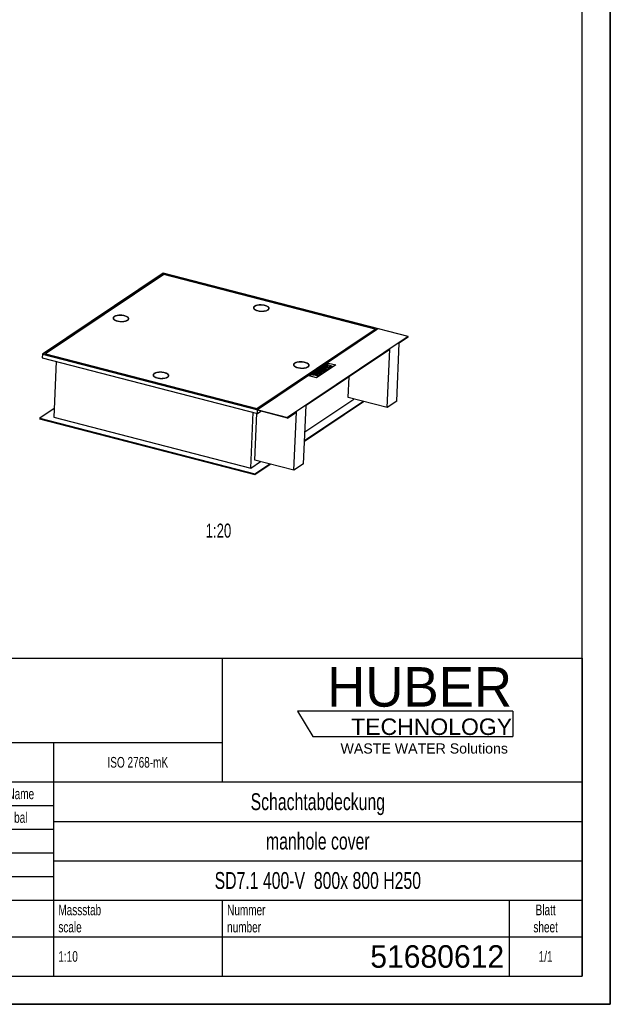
# Model space of a CAD drawing. Header units: millimetres. Extents: x 0 to 8400, y 0 to 5940.
# Tile 6 of 7: x 6300 to 8400, y 0 to 3499. Entities that reach past the tile are written whole.
import ezdxf

# ---------------------------------------------------------------- set-up
doc = ezdxf.new("R2010")
doc.units = ezdxf.units.MM
doc.header["$LTSCALE"] = 462
doc.layers.get('0').update_dxf_attribs({"linetype": 'CONTINUOUS'})
for name, color, linetype in [('005_AXIS', 7, 'CONTINUOUS'), ('007_CURVES', 7, 'CONTINUOUS'), ('052_SYMBOLS', 7, 'CONTINUOUS'), ('HUBER_Logo_BL2', 7, 'CONTINUOUS')]:
    doc.layers.add(name, color=color, linetype=linetype)
doc.styles.get("Standard").update_dxf_attribs({"font": 'txt', "width": 0.7})
doc.styles.add('TEXTSTYLE_2', font='txt')
doc.styles.add('TEXTSTYLE_3', font='arial.ttf')
doc.styles.add('TEXTSTYLE_4', font='txt', dxfattribs={"width": 0.8})
doc.styles.add('TEXTSTYLE_5', font='txt')

# ---------------------------------------------------------------- blocks, each defined once
blk = doc.blocks.new('HUBER_LOGO_BL2', base_point=(7675, 1007.5))
at = {"layer": 'HUBER_Logo_BL2', "color": 5, "linetype": 'Continuous'}
for p, q in [((8052.9, 1042), (7287.9, 1042)), ((7287.9, 1042), (7341.9, 952)), ((8052.9, 1042), (8052.9, 952)), ((7341.9, 952), (8052.9, 952))]:
    blk.add_line(p, q, dxfattribs=at)
at = {"layer": 'HUBER_Logo_BL2', "color": 2, "linetype": 'Continuous', "attachment_point": 3, "line_spacing_factor": 0.78}
for s, insert, char_height, width, style in [('HUBER\\P\\fArial;\\H58.5;TECHNOLOGY ', (8050.7, 1198.2), 140.4, 775.343, 'TEXTSTYLE_2'), ('WASTE WATER Solutions', (8036, 927.2), 36, 594.067, 'TEXTSTYLE_3')]:
    blk.add_mtext(s, dxfattribs=dict(at, insert=insert, char_height=char_height, width=width, style=style))
blk = doc.blocks.new('*T18')
at = {"color": 3, "linetype": 'Continuous'}
for p, q in [((0, 0), (3680, 0)), ((0, 0), (0, -1130)), ((2400, 0), (2400, -440)), ((3680, 0), (3680, -1130)), ((0, -300), (2400, -300)), ((1800, -300), (1800, -1130)), ((0, -440), (3680, -440)), ((160, -440), (160, -860)), ((540, -440), (540, -990)), ((770, -440), (770, -860)), ((940, -440), (940, -990)), ((1254, -440), (1254, -860)), ((1568, -440), (1568, -860)), ((0, -524), (1800, -524)), ((1800, -580), (3680, -580)), ((0, -608), (1800, -608)), ((0, -692), (1800, -692)), ((1800, -720), (3680, -720)), ((940, -776), (1800, -776)), ((0, -860), (3680, -860)), ((2400, -860), (2400, -1130)), ((3420, -860), (3420, -1130)), ((0, -990), (3680, -990)), ((0, -1130), (3680, -1130))]:
    blk.add_line(p, q, dxfattribs=at)
at = {"layer": '052_SYMBOLS', "color": 2, "linetype": 'Continuous', "line_spacing_factor": 0.96}
for s, insert, char_height, width, attachment_point in [('Diese Zeichnung ist geistiges Eigentum der Fa. HUBER SE und damit urheberrechtlich \\Pgeschuetzt. Zuwiderhandlungen verpflichten zum Schadensersatz.\\PThis is a copyrighted drawing which is the intellectual property of HUBER SE.\\PAny contravening offender will be held liabel for payment of damages.', (17.5, -39.8), 38, 4429.714, 1), ('Technische Aenderungen vorbehalten / Subject to change', (17.5, -350), 40, 3049.524, 1), ('ISO 2768-mK', (2100, -351), 38, 665.905, 2), ('Datum/Date', (1271.5, -463), 38, 584.476, 1), ('Name', (1684, -463), 38, 253.333, 2), ('Schachtabdeckung', (2740, -480), 60, 1360, 2), ('Bear./Rev.', (957.5, -547), 38, 544.667, 1), ('28.09.2021', (1411, -547), 38, 562.762, 2), ('bal', (1684, -547), 38, 161.048, 2), ('update', (350, -631), 38, 329.333, 2), ('hrl', (855, -631), 38, 155.619, 2), ('Gepr./Appr.', (957.5, -631), 38, 598.952, 1), ('manhole cover', (2740, -620), 60, 1128.571, 2), ('a', (80, -631), 38, 68.762, 2), ('04.02.25', (655, -631), 38, 454.19, 2), ('03.02.2025', (1411, -631), 38, 568.19, 2), ('Revi-\\Psion', (17.5, -726.6), 38, 276.857, 1), ('Aenderung\\PModification', (350, -726.6), 38, 606.19, 2), ('Tag\\PDate', (655, -726.6), 38, 235.238, 2), ('Norm. ', (957.5, -715), 38, 351.048, 1), ('Name', (855, -757), 38, 253.333, 2), ('SD7.1 400-V  800x 800 H250', (2740, -760), 60, 2417.143, 2), ('Projekt\\Pproject', (17.5, -875.6), 38, 367.333, 1), ('Massstab\\Pscale', (1817.5, -875.6), 38, 448.762, 1), ('Blatt\\Psheet', (3550, -875.6), 38, 275.048, 2), ('Simple Model', (1370, -906), 38, 656.857, 2), ('Nummer\\Pnumber', (2417.5, -875.6), 38, 372.762, 1), ('1:10', (1817.5, -1041), 38, 188.19, 1), ('1/1', (3550, -1041), 38, 159.238, 2)]:
    blk.add_mtext(s, dxfattribs=dict(at, insert=insert, char_height=char_height, width=width, attachment_point=attachment_point))
for s, insert, char_height, width, attachment_point, style in [('51680612', (3402.5, -1020), 80, 1013.333, 3, 'TEXTSTYLE_5'), ('-', (17.5, -1035), 50, 36.667, 1, 'TEXTSTYLE_4')]:
    blk.add_mtext(s, dxfattribs=dict(at, insert=insert, char_height=char_height, width=width, attachment_point=attachment_point, style=style))

msp = doc.modelspace()

# ---------------------------------------------------------------- linework, layer by layer
at = {"color": 7, "linetype": 'Continuous'}
for p, q in [((8400, 0), (8400, 5940)), ((6810.05, 2597.97), (6380.87, 2310.44)), ((6810.81, 2596.86), (6383.59, 2310.65)), ((6813.11, 2593.55), (6391.76, 2311.26)), ((7681.55, 2372.76), (6810.05, 2597.97)), ((6810.6, 2591.86), (6810.81, 2596.86)), ((7572.5, 2400.03), (6810.81, 2596.86)), ((7564.34, 2399.42), (6813.11, 2593.55)), ((7142.91, 2115.3), (7564.26, 2397.59)), ((7142.99, 2117.14), (7564.34, 2399.42)), ((7145.28, 2113.82), (7572.5, 2400.03)), ((7560.51, 2392), (7557.2, 2392.85)), ((7564.34, 2399.42), (7564.26, 2397.59)), ((7681.55, 2372.76), (7252.37, 2085.24)), ((7640.82, 2143.18), (7649.69, 2349.64)), ((7681.47, 2370.93), (7649.69, 2349.64)), ((7681.47, 2370.93), (7681.55, 2372.76)), ((6380.87, 2310.44), (6380.32, 2297.6)), ((6380.87, 2310.44), (7252.37, 2085.24)), ((6383.59, 2310.65), (7145.28, 2113.82)), ((6391.76, 2311.26), (6391.68, 2309.43)), ((6391.68, 2309.43), (7142.91, 2115.3)), ((6391.76, 2311.26), (7142.99, 2117.14)), ((7615.48, 2326.72), (7318.28, 2127.61)), ((7606.6, 2120.25), (7615.48, 2326.72)), ((6380.32, 2297.6), (7145.5, 2099.87)), ((6396.05, 2308.3), (6395.11, 2307.67)), ((6429.94, 2284.77), (6421.42, 2086.66)), ((7468.04, 2156.06), (7471.22, 2230.07)), ((7312.87, 2001.67), (7522.36, 2142.02)), ((7312.95, 2003.51), (7520.44, 2142.52)), ((7314.27, 2034.33), (7488.19, 2150.85)), ((7606.6, 2120.25), (7468.04, 2156.06)), ((7640.82, 2143.18), (7606.6, 2120.25)), ((6422.75, 2117.48), (6371.09, 2082.87)), ((7122.11, 1905.59), (7130.62, 2103.71)), ((7136.62, 1934.03), (7143.77, 2100.31)), ((7142.99, 2117.14), (7142.91, 2115.3)), ((7145.5, 2099.87), (7145.97, 2110.88)), ((7145.5, 2099.87), (7157.49, 2107.9)), ((7252.29, 2083.4), (7145.97, 2110.88)), ((7252.29, 2083.4), (7284.07, 2104.69)), ((7275.19, 1898.22), (7284.07, 2104.69)), ((7309.41, 1921.15), (7318.28, 2127.61)), ((6371.09, 2082.87), (6371.01, 2081.04)), ((6371.01, 2081.04), (7136.19, 1883.31)), ((6371.09, 2082.87), (7136.27, 1885.14)), ((6421.42, 2086.66), (7122.11, 1905.59)), ((7252.29, 2083.4), (7252.37, 2085.24)), ((7122.11, 1905.59), (7156.78, 1928.82)), ((7275.19, 1898.22), (7136.62, 1934.03)), ((7136.19, 1883.31), (7190.95, 1919.99)), ((7136.27, 1885.14), (7189.03, 1920.49)), ((7309.41, 1921.15), (7275.19, 1898.22)), ((7136.27, 1885.14), (7136.19, 1883.31)), ((0, 0), (8400, 0))]:
    msp.add_line(p, q, dxfattribs=at)
at = {"color": 3, "linetype": 'Continuous'}
for p, q in [((8400, 5940), (8400, 0)), ((8400, 0), (0, 0))]:
    msp.add_line(p, q, dxfattribs=at)
at = {"color": 5, "linetype": 'Continuous'}
for p, q in [((8300, 100), (8300, 5840)), ((100, 100), (8300, 100))]:
    msp.add_line(p, q, dxfattribs=at)
at = {"layer": '005_AXIS', "color": 7, "linetype": 'Continuous'}
for p, q in [((7132.02, 2473.52), (7132.1, 2475.35)), ((7185.97, 2471.2), (7186.05, 2473.04)), ((6632.9, 2436.86), (6632.98, 2438.7)), ((6686.85, 2434.55), (6686.93, 2436.38)), ((7274.32, 2271.11), (7274.4, 2272.95)), ((7328.27, 2268.8), (7328.35, 2270.63)), ((6775.19, 2234.46), (6775.27, 2236.3)), ((6829.14, 2232.14), (6829.22, 2233.98))]:
    msp.add_line(p, q, dxfattribs=at)
for points, knots in [([(7172.76, 2483.36), (7170.57, 2483.93), (7165.98, 2484.81), (7158.95, 2485.4), (7151.93, 2485.29), (7145.37, 2484.49), (7139.69, 2483.05), (7135.74, 2481.3), (7133.38, 2479.59), (7132.14, 2478.28), (7131.34, 2476.88), (7131.12, 2475.88), (7131.1, 2475.4)], [0, 0, 0, 0, 0.149743, 0.3074875, 0.4644732, 0.6120156, 0.7424213, 0.8501086, 0.8948338, 0.9338399, 0.9682411, 1, 1, 1, 1]), ([(7186.05, 2473.04), (7186.08, 2473.63), (7185.84, 2474.93), (7184.73, 2476.73), (7182.95, 2478.41), (7180.54, 2479.97), (7177.57, 2481.37), (7172.77, 2483.05), (7165.94, 2484.47), (7157.35, 2485.11), (7148.93, 2484.66), (7142.47, 2483.38), (7138.15, 2481.77), (7136.34, 2480.8), (7135.55, 2480.28)], [0, 0, 0, 0, 0.032266, 0.0687481, 0.1120977, 0.1633455, 0.2224327, 0.288616, 0.437095, 0.5963488, 0.7518959, 0.8898749, 0.9488602, 1, 1, 1, 1]), ([(7131.1, 2475.4), (7131.08, 2474.9), (7131.22, 2473.83), (7131.97, 2472.31), (7133.19, 2470.84), (7135.58, 2468.86), (7139.68, 2466.74), (7143.35, 2465.55), (7145.39, 2465.03)], [0, 0, 0, 0, 0.0804222, 0.1680738, 0.2682008, 0.3836431, 0.6625976, 1, 1, 1, 1]), ([(7132.41, 2476.78), (7132.26, 2476.6), (7131.72, 2475.91), (7131.32, 2475.1), (7131.16, 2474.48)], [0, 0, 0, 0, 0.2689267, 1, 1, 1, 1]), ([(7132.02, 2473.52), (7132.02, 2473.4), (7132.02, 2472.92), (7132.1, 2472.44), (7132.2, 2472.09)], [0, 0, 0, 0, 0.2467692, 1, 1, 1, 1]), ([(7132.1, 2475.35), (7132.08, 2474.76), (7132.31, 2473.46), (7133.42, 2471.66), (7135.21, 2469.98), (7137.61, 2468.42), (7140.58, 2467.02), (7145.39, 2465.34), (7152.21, 2463.92), (7160.81, 2463.28), (7169.22, 2463.73), (7175.68, 2465.01), (7180.01, 2466.62), (7181.82, 2467.59), (7182.61, 2468.11)], [0, 0, 0, 0, 0.032266, 0.0687481, 0.1120977, 0.1633455, 0.2224327, 0.288616, 0.437095, 0.5963488, 0.7518959, 0.8898749, 0.9488602, 1, 1, 1, 1]), ([(7135.55, 2480.28), (7135.04, 2479.93), (7134.12, 2479.23), (7133.02, 2478.01), (7132.31, 2476.72), (7132.12, 2475.8), (7132.1, 2475.35)], [0, 0, 0, 0, 0.2957975, 0.5552778, 0.7858516, 1, 1, 1, 1]), ([(7145.39, 2465.03), (7147.59, 2464.46), (7152.18, 2463.58), (7159.2, 2462.99), (7166.22, 2463.1), (7172.78, 2463.9), (7178.46, 2465.34), (7182.42, 2467.09), (7184.77, 2468.8), (7186.02, 2470.11), (7186.82, 2471.51), (7187.03, 2472.51), (7187.05, 2472.99)], [0, 0, 0, 0, 0.149743, 0.3074875, 0.4644732, 0.6120156, 0.7424213, 0.8501086, 0.8948338, 0.9338399, 0.9682411, 1, 1, 1, 1]), ([(7187.05, 2472.99), (7187.07, 2473.49), (7186.93, 2474.56), (7186.19, 2476.08), (7184.96, 2477.55), (7182.57, 2479.53), (7178.48, 2481.65), (7174.8, 2482.84), (7172.76, 2483.36)], [0, 0, 0, 0, 0.0804222, 0.1680738, 0.2682008, 0.3836431, 0.6625976, 1, 1, 1, 1]), ([(7182.61, 2468.11), (7183.12, 2468.46), (7184.03, 2469.16), (7185.13, 2470.38), (7185.84, 2471.67), (7186.03, 2472.59), (7186.05, 2473.04)], [0, 0, 0, 0, 0.2957975, 0.5552778, 0.7858516, 1, 1, 1, 1]), ([(7185.67, 2469.78), (7185.71, 2469.9), (7185.87, 2470.35), (7185.96, 2470.84), (7185.97, 2471.2)], [0, 0, 0, 0, 0.2555617, 1, 1, 1, 1]), ([(7186.92, 2472.07), (7186.88, 2472.28), (7186.68, 2473.13), (7186.26, 2473.92), (7185.87, 2474.47)], [0, 0, 0, 0, 0.2353016, 1, 1, 1, 1]), ([(6631.98, 2438.74), (6631.95, 2438.24), (6632.1, 2437.18), (6632.84, 2435.65), (6634.06, 2434.19), (6636.45, 2432.21), (6640.55, 2430.08), (6644.22, 2428.9), (6646.26, 2428.37)], [0, 0, 0, 0, 0.0804222, 0.1680738, 0.2682008, 0.3836431, 0.6625976, 1, 1, 1, 1]), ([(6673.64, 2446.71), (6671.44, 2447.28), (6666.85, 2448.15), (6659.82, 2448.75), (6652.81, 2448.64), (6646.25, 2447.83), (6640.57, 2446.4), (6636.61, 2444.65), (6634.25, 2442.93), (6633.01, 2441.62), (6632.21, 2440.22), (6632, 2439.22), (6631.98, 2438.74)], [0, 0, 0, 0, 0.149743, 0.3074875, 0.4644732, 0.6120156, 0.7424213, 0.8501086, 0.8948338, 0.9338399, 0.9682411, 1, 1, 1, 1]), ([(6633.28, 2440.11), (6633.13, 2439.94), (6632.59, 2439.25), (6632.19, 2438.44), (6632.03, 2437.82)], [0, 0, 0, 0, 0.2688799, 1, 1, 1, 1]), ([(6633.28, 2440.11), (6633.13, 2439.93), (6632.59, 2439.24), (6632.19, 2438.44), (6632.03, 2437.82)], [0, 0, 0, 0, 0.2688309, 1, 1, 1, 1]), ([(6632.9, 2436.86), (6632.89, 2436.75), (6632.89, 2436.26), (6632.97, 2435.78), (6633.08, 2435.43)], [0, 0, 0, 0, 0.2467692, 1, 1, 1, 1]), ([(6632.98, 2438.7), (6632.95, 2438.1), (6633.18, 2436.8), (6634.3, 2435.01), (6636.08, 2433.32), (6638.48, 2431.77), (6641.45, 2430.37), (6646.26, 2428.69), (6653.08, 2427.27), (6661.68, 2426.63), (6670.1, 2427.07), (6676.55, 2428.35), (6680.88, 2429.96), (6682.69, 2430.93), (6683.48, 2431.46)], [0, 0, 0, 0, 0.032266, 0.0687481, 0.1120977, 0.1633455, 0.2224327, 0.288616, 0.437095, 0.5963488, 0.7518959, 0.8898749, 0.9488602, 1, 1, 1, 1]), ([(6636.42, 2443.62), (6635.91, 2443.28), (6634.99, 2442.58), (6633.89, 2441.36), (6633.19, 2440.06), (6632.99, 2439.14), (6632.98, 2438.7)], [0, 0, 0, 0, 0.2957975, 0.5552778, 0.7858516, 1, 1, 1, 1]), ([(6686.93, 2436.38), (6686.95, 2436.98), (6686.72, 2438.28), (6685.6, 2440.07), (6683.82, 2441.76), (6681.42, 2443.31), (6678.45, 2444.72), (6673.64, 2446.39), (6666.82, 2447.82), (6658.22, 2448.45), (6649.8, 2448.01), (6643.35, 2446.73), (6639.02, 2445.12), (6637.21, 2444.15), (6636.42, 2443.62)], [0, 0, 0, 0, 0.032266, 0.0687481, 0.1120977, 0.1633455, 0.2224327, 0.288616, 0.437095, 0.5963488, 0.7518959, 0.8898749, 0.9488602, 1, 1, 1, 1]), ([(6646.26, 2428.37), (6648.46, 2427.8), (6653.05, 2426.93), (6660.08, 2426.33), (6667.09, 2426.44), (6673.65, 2427.25), (6679.33, 2428.69), (6683.29, 2430.43), (6685.65, 2432.15), (6686.89, 2433.46), (6687.69, 2434.86), (6687.9, 2435.86), (6687.92, 2436.34)], [0, 0, 0, 0, 0.149743, 0.3074875, 0.4644732, 0.6120156, 0.7424213, 0.8501086, 0.8948338, 0.9338399, 0.9682411, 1, 1, 1, 1]), ([(6687.92, 2436.34), (6687.95, 2436.84), (6687.8, 2437.9), (6687.06, 2439.43), (6685.84, 2440.89), (6683.45, 2442.87), (6679.35, 2445), (6675.68, 2446.18), (6673.64, 2446.71)], [0, 0, 0, 0, 0.0804222, 0.1680738, 0.2682008, 0.3836431, 0.6625976, 1, 1, 1, 1]), ([(6683.48, 2431.46), (6683.99, 2431.8), (6684.91, 2432.51), (6686.01, 2433.72), (6686.72, 2435.02), (6686.91, 2435.94), (6686.93, 2436.38)], [0, 0, 0, 0, 0.2957975, 0.5552778, 0.7858516, 1, 1, 1, 1]), ([(6686.54, 2433.13), (6686.59, 2433.24), (6686.75, 2433.7), (6686.83, 2434.18), (6686.85, 2434.55)], [0, 0, 0, 0, 0.2555617, 1, 1, 1, 1]), ([(6687.79, 2435.42), (6687.76, 2435.62), (6687.56, 2436.48), (6687.13, 2437.27), (6686.75, 2437.81)], [0, 0, 0, 0, 0.2352984, 1, 1, 1, 1]), ([(7315.06, 2280.96), (7312.86, 2281.53), (7308.27, 2282.4), (7301.25, 2283), (7294.23, 2282.89), (7287.67, 2282.08), (7281.99, 2280.65), (7278.03, 2278.9), (7275.68, 2277.18), (7274.44, 2275.87), (7273.64, 2274.47), (7273.42, 2273.47), (7273.4, 2272.99)], [0, 0, 0, 0, 0.149743, 0.3074875, 0.4644732, 0.6120156, 0.7424213, 0.8501086, 0.8948338, 0.9338399, 0.9682411, 1, 1, 1, 1]), ([(7274.71, 2274.37), (7274.56, 2274.19), (7274.02, 2273.5), (7273.62, 2272.7), (7273.46, 2272.08)], [0, 0, 0, 0, 0.2689082, 1, 1, 1, 1]), ([(7277.84, 2277.87), (7277.33, 2277.53), (7276.42, 2276.83), (7275.32, 2275.61), (7274.61, 2274.31), (7274.42, 2273.39), (7274.4, 2272.95)], [0, 0, 0, 0, 0.2957975, 0.5552778, 0.7858516, 1, 1, 1, 1]), ([(7328.35, 2270.63), (7328.38, 2271.23), (7328.14, 2272.53), (7327.03, 2274.32), (7325.25, 2276.01), (7322.84, 2277.56), (7319.87, 2278.97), (7315.07, 2280.64), (7308.24, 2282.07), (7299.64, 2282.7), (7291.23, 2282.26), (7284.77, 2280.98), (7280.44, 2279.37), (7278.63, 2278.4), (7277.84, 2277.87)], [0, 0, 0, 0, 0.032266, 0.0687481, 0.1120977, 0.1633455, 0.2224327, 0.288616, 0.437095, 0.5963488, 0.7518959, 0.8898749, 0.9488602, 1, 1, 1, 1]), ([(7329.35, 2270.59), (7329.37, 2271.09), (7329.23, 2272.15), (7328.49, 2273.68), (7327.26, 2275.14), (7324.87, 2277.12), (7320.78, 2279.25), (7317.1, 2280.43), (7315.06, 2280.96)], [0, 0, 0, 0, 0.0804222, 0.1680738, 0.2682008, 0.3836431, 0.6625976, 1, 1, 1, 1]), ([(6815.93, 2244.31), (6813.74, 2244.87), (6809.15, 2245.75), (6802.12, 2246.34), (6795.1, 2246.23), (6788.54, 2245.43), (6782.86, 2243.99), (6778.91, 2242.24), (6776.55, 2240.53), (6775.31, 2239.22), (6774.51, 2237.82), (6774.29, 2236.82), (6774.27, 2236.34)], [0, 0, 0, 0, 0.149743, 0.3074875, 0.4644732, 0.6120156, 0.7424213, 0.8501086, 0.8948338, 0.9338399, 0.9682411, 1, 1, 1, 1]), ([(6778.72, 2241.22), (6778.21, 2240.88), (6777.29, 2240.17), (6776.19, 2238.95), (6775.48, 2237.66), (6775.29, 2236.74), (6775.27, 2236.3)], [0, 0, 0, 0, 0.2957975, 0.5552778, 0.7858516, 1, 1, 1, 1]), ([(6829.22, 2233.98), (6829.25, 2234.58), (6829.01, 2235.87), (6827.9, 2237.67), (6826.12, 2239.35), (6823.71, 2240.91), (6820.74, 2242.31), (6815.94, 2243.99), (6809.12, 2245.41), (6800.52, 2246.05), (6792.1, 2245.6), (6785.64, 2244.32), (6781.32, 2242.71), (6779.51, 2241.75), (6778.72, 2241.22)], [0, 0, 0, 0, 0.032266, 0.0687481, 0.1120977, 0.1633455, 0.2224327, 0.288616, 0.437095, 0.5963488, 0.7518959, 0.8898749, 0.9488602, 1, 1, 1, 1]), ([(6830.22, 2233.93), (6830.24, 2234.44), (6830.1, 2235.5), (6829.36, 2237.03), (6828.13, 2238.49), (6825.74, 2240.47), (6821.65, 2242.59), (6817.97, 2243.78), (6815.93, 2244.31)], [0, 0, 0, 0, 0.0804222, 0.1680738, 0.2682008, 0.3836431, 0.6625976, 1, 1, 1, 1]), ([(7273.4, 2272.99), (7273.38, 2272.49), (7273.52, 2271.43), (7274.26, 2269.9), (7275.49, 2268.44), (7277.88, 2266.46), (7281.97, 2264.33), (7285.65, 2263.15), (7287.69, 2262.62)], [0, 0, 0, 0, 0.0804222, 0.1680738, 0.2682008, 0.3836431, 0.6625976, 1, 1, 1, 1]), ([(7274.32, 2271.11), (7274.32, 2271), (7274.31, 2270.51), (7274.4, 2270.03), (7274.5, 2269.68)], [0, 0, 0, 0, 0.2467692, 1, 1, 1, 1]), ([(7274.4, 2272.95), (7274.37, 2272.35), (7274.61, 2271.05), (7275.72, 2269.26), (7277.5, 2267.57), (7279.91, 2266.02), (7282.88, 2264.62), (7287.68, 2262.94), (7294.51, 2261.52), (7303.11, 2260.88), (7311.52, 2261.32), (7317.98, 2262.6), (7322.3, 2264.21), (7324.12, 2265.18), (7324.9, 2265.71)], [0, 0, 0, 0, 0.032266, 0.0687481, 0.1120977, 0.1633455, 0.2224327, 0.288616, 0.437095, 0.5963488, 0.7518959, 0.8898749, 0.9488602, 1, 1, 1, 1]), ([(7287.69, 2262.62), (7289.89, 2262.05), (7294.47, 2261.18), (7301.5, 2260.58), (7308.52, 2260.69), (7315.08, 2261.5), (7320.76, 2262.94), (7324.72, 2264.68), (7327.07, 2266.4), (7328.31, 2267.71), (7329.11, 2269.11), (7329.33, 2270.11), (7329.35, 2270.59)], [0, 0, 0, 0, 0.149743, 0.3074875, 0.4644732, 0.6120156, 0.7424213, 0.8501086, 0.8948338, 0.9338399, 0.9682411, 1, 1, 1, 1]), ([(7324.9, 2265.71), (7325.41, 2266.05), (7326.33, 2266.76), (7327.43, 2267.97), (7328.14, 2269.27), (7328.33, 2270.19), (7328.35, 2270.63)], [0, 0, 0, 0, 0.2957975, 0.5552778, 0.7858516, 1, 1, 1, 1]), ([(7327.97, 2267.38), (7328.01, 2267.49), (7328.17, 2267.95), (7328.25, 2268.43), (7328.27, 2268.8)], [0, 0, 0, 0, 0.2555617, 1, 1, 1, 1]), ([(7329.21, 2269.67), (7329.18, 2269.87), (7328.98, 2270.73), (7328.56, 2271.52), (7328.17, 2272.06)], [0, 0, 0, 0, 0.2352995, 1, 1, 1, 1]), ([(7329.21, 2269.67), (7329.18, 2269.87), (7328.98, 2270.73), (7328.56, 2271.52), (7328.17, 2272.06)], [0, 0, 0, 0, 0.2352995, 1, 1, 1, 1]), ([(6774.27, 2236.34), (6774.25, 2235.84), (6774.4, 2234.77), (6775.14, 2233.25), (6776.36, 2231.78), (6778.75, 2229.81), (6782.85, 2227.68), (6786.52, 2226.49), (6788.56, 2225.97)], [0, 0, 0, 0, 0.0804222, 0.1680738, 0.2682008, 0.3836431, 0.6625976, 1, 1, 1, 1]), ([(6775.58, 2237.71), (6775.43, 2237.53), (6774.89, 2236.85), (6774.49, 2236.04), (6774.33, 2235.42)], [0, 0, 0, 0, 0.2688912, 1, 1, 1, 1]), ([(6775.19, 2234.46), (6775.19, 2234.34), (6775.19, 2233.86), (6775.27, 2233.38), (6775.37, 2233.03)], [0, 0, 0, 0, 0.2467692, 1, 1, 1, 1]), ([(6775.27, 2236.3), (6775.25, 2235.7), (6775.48, 2234.4), (6776.59, 2232.6), (6778.38, 2230.92), (6780.78, 2229.36), (6783.75, 2227.96), (6788.56, 2226.28), (6795.38, 2224.86), (6803.98, 2224.22), (6812.39, 2224.67), (6818.85, 2225.95), (6823.18, 2227.56), (6824.99, 2228.53), (6825.78, 2229.06)], [0, 0, 0, 0, 0.032266, 0.0687481, 0.1120977, 0.1633455, 0.2224327, 0.288616, 0.437095, 0.5963488, 0.7518959, 0.8898749, 0.9488602, 1, 1, 1, 1]), ([(6788.56, 2225.97), (6790.76, 2225.4), (6795.35, 2224.52), (6802.37, 2223.93), (6809.39, 2224.04), (6815.95, 2224.84), (6821.63, 2226.28), (6825.59, 2228.03), (6827.94, 2229.74), (6829.19, 2231.05), (6829.99, 2232.45), (6830.2, 2233.45), (6830.22, 2233.93)], [0, 0, 0, 0, 0.149743, 0.3074875, 0.4644732, 0.6120156, 0.7424213, 0.8501086, 0.8948338, 0.9338399, 0.9682411, 1, 1, 1, 1]), ([(6825.78, 2229.06), (6826.29, 2229.4), (6827.2, 2230.1), (6828.31, 2231.32), (6829.01, 2232.61), (6829.2, 2233.53), (6829.22, 2233.98)], [0, 0, 0, 0, 0.2957975, 0.5552778, 0.7858516, 1, 1, 1, 1]), ([(6828.84, 2230.72), (6828.88, 2230.84), (6829.04, 2231.3), (6829.13, 2231.78), (6829.14, 2232.14)], [0, 0, 0, 0, 0.2555617, 1, 1, 1, 1]), ([(6830.09, 2233.02), (6830.05, 2233.22), (6829.85, 2234.07), (6829.43, 2234.87), (6829.04, 2235.41)], [0, 0, 0, 0, 0.2352969, 1, 1, 1, 1])]:
    msp.add_open_spline(points, degree=3, knots=knots, dxfattribs=at)
at = {"layer": '007_CURVES', "color": 4, "linetype": 'Continuous'}
for p, q in [((7329.03, 2232.88), (7397.47, 2278.72)), ((7397.47, 2278.72), (7423.61, 2271.97)), ((7350.78, 2243.4), (7347.75, 2241.37)), ((7347.75, 2241.37), (7354.82, 2239.54)), ((7368.21, 2238.9), (7350.78, 2243.4)), ((7360.69, 2250.04), (7352.45, 2244.52)), ((7352.45, 2244.52), (7356.4, 2243.5)), ((7354.82, 2239.54), (7354.56, 2239.36)), ((7423.61, 2271.97), (7355.18, 2226.12)), ((7356.4, 2243.5), (7361.61, 2246.99)), ((7365.05, 2246.11), (7360.35, 2242.96)), ((7360.35, 2242.96), (7363.9, 2242.04)), ((7378.12, 2245.54), (7360.69, 2250.04)), ((7361.61, 2246.99), (7365.05, 2246.11)), ((7363.9, 2242.04), (7368.6, 2245.19)), ((7371.3, 2257.15), (7366.09, 2253.66)), ((7371.37, 2244.47), (7366.31, 2241.08)), ((7366.31, 2241.08), (7370.03, 2240.11)), ((7368.6, 2245.19), (7371.37, 2244.47)), ((7370.03, 2240.11), (7378.12, 2245.54)), ((7370.46, 2253.11), (7372, 2254.14)), ((7388.73, 2252.65), (7371.3, 2257.15)), ((7372, 2254.14), (7375.53, 2253.23)), ((7375.53, 2253.23), (7374, 2252.2)), ((7377.53, 2251.49), (7378.85, 2252.37)), ((7378.85, 2252.37), (7382.15, 2251.52)), ((7380.35, 2256.68), (7390.74, 2253.99)), ((7382.15, 2251.52), (7380.82, 2250.62)), ((7383.08, 2248.86), (7388.73, 2252.65)), ((7393.75, 2256.01), (7383.11, 2258.76)), ((7387.73, 2268.15), (7384.69, 2266.12)), ((7384.69, 2266.12), (7402.12, 2261.62)), ((7386.45, 2261), (7397.1, 2258.25)), ((7394.78, 2266.33), (7387.73, 2268.15)), ((7400.11, 2260.27), (7389.72, 2262.95)), ((7390.74, 2253.99), (7393.75, 2256.01)), ((7394.05, 2272.39), (7391.03, 2270.37)), ((7391.03, 2270.37), (7398.08, 2268.54)), ((7411.48, 2267.89), (7394.05, 2272.39)), ((7398.08, 2268.54), (7394.78, 2266.33)), ((7397.1, 2258.25), (7400.11, 2260.27)), ((7399.06, 2265.23), (7402.36, 2267.44)), ((7405.16, 2263.65), (7399.06, 2265.23)), ((7402.12, 2261.62), (7405.16, 2263.65)), ((7402.36, 2267.44), (7408.46, 2265.86)), ((7408.46, 2265.86), (7411.48, 2267.89)), ((7355.18, 2226.12), (7329.03, 2232.88)), ((7344.58, 2239.25), (7341.17, 2236.96)), ((7341.17, 2236.96), (7347.68, 2236.64)), ((7351.52, 2238.95), (7344.58, 2239.25)), ((7356.84, 2237.84), (7358.12, 2238.69)), ((7358.12, 2238.69), (7361.66, 2237.78)), ((7361.66, 2237.78), (7360.33, 2236.89)), ((7363.18, 2235.53), (7368.21, 2238.9))]:
    msp.add_line(p, q, dxfattribs=at)
for points in [[(7353.41, 2238.98), (7353.89, 2239.05), (7354.28, 2239.18), (7354.56, 2239.36)], [(7364.39, 2251.77), (7364.39, 2252.01), (7364.58, 2252.32), (7364.97, 2252.69)], [(7365.14, 2250.68), (7364.66, 2251.03), (7364.4, 2251.39), (7364.39, 2251.77)], [(7364.97, 2252.69), (7365.49, 2253.19), (7365.87, 2253.51), (7366.09, 2253.66)], [(7367.22, 2249.82), (7366.32, 2250.05), (7365.62, 2250.34), (7365.14, 2250.68)], [(7370.48, 2249.44), (7369.41, 2249.4), (7368.33, 2249.53), (7367.22, 2249.82)], [(7370.46, 2253.11), (7369.94, 2252.76), (7369.73, 2252.47), (7369.85, 2252.25)], [(7369.85, 2252.25), (7369.97, 2252.02), (7370.3, 2251.83), (7370.86, 2251.69)], [(7373.59, 2250.07), (7372.58, 2249.68), (7371.55, 2249.47), (7370.48, 2249.44)], [(7370.86, 2251.69), (7371.37, 2251.55), (7371.89, 2251.52), (7372.42, 2251.58)], [(7372.42, 2251.58), (7372.94, 2251.64), (7373.47, 2251.85), (7374, 2252.2)], [(7373.7, 2249.06), (7373.44, 2249.35), (7373.41, 2249.69), (7373.59, 2250.07)], [(7375.81, 2248.02), (7374.78, 2248.28), (7374.08, 2248.63), (7373.7, 2249.06)], [(7376.15, 2258.8), (7375.85, 2259.24), (7375.78, 2259.63), (7375.92, 2259.98)], [(7379.66, 2247.73), (7378.32, 2247.6), (7377.04, 2247.7), (7375.81, 2248.02)], [(7375.92, 2259.98), (7376.13, 2260.47), (7376.63, 2261), (7377.45, 2261.55)], [(7377.71, 2257.61), (7376.97, 2257.97), (7376.46, 2258.36), (7376.15, 2258.8)], [(7377.53, 2251.49), (7377.07, 2251.18), (7376.88, 2250.92), (7376.98, 2250.72)], [(7376.98, 2250.72), (7377.08, 2250.52), (7377.42, 2250.35), (7377.96, 2250.21)], [(7377.45, 2261.55), (7377.93, 2261.87), (7378.51, 2262.2), (7379.19, 2262.55)], [(7380.35, 2256.68), (7379.31, 2256.94), (7378.44, 2257.25), (7377.71, 2257.61)], [(7377.96, 2250.21), (7378.46, 2250.08), (7378.96, 2250.04), (7379.43, 2250.09)], [(7379.19, 2262.55), (7379.87, 2262.89), (7380.57, 2263.15), (7381.3, 2263.31)], [(7379.43, 2250.09), (7379.9, 2250.14), (7380.37, 2250.32), (7380.82, 2250.62)], [(7383.08, 2248.86), (7382.14, 2248.23), (7381, 2247.85), (7379.66, 2247.73)], [(7381.76, 2260.66), (7381.24, 2260.31), (7381.09, 2259.97), (7381.32, 2259.64)], [(7381.3, 2263.31), (7382.04, 2263.47), (7382.88, 2263.57), (7383.84, 2263.62)], [(7381.32, 2259.64), (7381.55, 2259.31), (7382.15, 2259.01), (7383.11, 2258.76)], [(7383.79, 2261.28), (7382.96, 2261.22), (7382.29, 2261.01), (7381.76, 2260.66)], [(7386.45, 2261), (7385.5, 2261.24), (7384.62, 2261.34), (7383.79, 2261.28)], [(7383.84, 2263.62), (7384.81, 2263.66), (7385.69, 2263.63), (7386.49, 2263.53)], [(7386.49, 2263.53), (7387.79, 2263.36), (7388.86, 2263.17), (7389.72, 2262.95)], [(7349.18, 2236.64), (7348.51, 2236.62), (7348.01, 2236.62), (7347.68, 2236.64)], [(7350.58, 2236.73), (7350.32, 2236.69), (7349.87, 2236.66), (7349.18, 2236.64)], [(7352.02, 2237.09), (7351.43, 2236.91), (7350.95, 2236.78), (7350.58, 2236.73)], [(7351.52, 2238.95), (7352.42, 2238.91), (7353.04, 2238.92), (7353.41, 2238.98)], [(7351.64, 2236.2), (7351.62, 2236.45), (7351.75, 2236.74), (7352.02, 2237.09)], [(7352.39, 2235.12), (7351.92, 2235.46), (7351.67, 2235.82), (7351.64, 2236.2)], [(7354.55, 2234.24), (7353.58, 2234.49), (7352.86, 2234.79), (7352.39, 2235.12)], [(7357.82, 2233.82), (7356.75, 2233.81), (7355.66, 2233.95), (7354.55, 2234.24)], [(7356.27, 2237.24), (7356.15, 2237.09), (7356.17, 2236.93), (7356.34, 2236.77)], [(7356.84, 2237.84), (7356.71, 2237.75), (7356.51, 2237.55), (7356.27, 2237.24)], [(7356.34, 2236.77), (7356.5, 2236.61), (7356.78, 2236.48), (7357.16, 2236.38)], [(7357.16, 2236.38), (7357.72, 2236.24), (7358.24, 2236.19), (7358.75, 2236.25)], [(7360.61, 2234.2), (7359.83, 2233.95), (7358.9, 2233.82), (7357.82, 2233.82)], [(7358.75, 2236.25), (7359.25, 2236.31), (7359.79, 2236.52), (7360.33, 2236.89)], [(7363.18, 2235.53), (7362.24, 2234.9), (7361.39, 2234.46), (7360.61, 2234.2)]]:
    msp.add_open_spline(points, degree=3, dxfattribs=at)

# ---------------------------------------------------------------- block references
msp.add_blockref('*T18', (4620, 1230))
at = {"layer": 'HUBER_Logo_BL2'}
msp.add_blockref('HUBER_LOGO_BL2', (7674.99, 1007.48), dxfattribs=at)

# ---------------------------------------------------------------- texts
at = {"layer": '052_SYMBOLS', "color": 2, "linetype": 'Continuous', "insert": (7052.26, 1708.31), "char_height": 50, "width": 187.5, "attachment_point": 3, "line_spacing_factor": 0.9}
msp.add_mtext('1:20', dxfattribs=at)

doc.saveas('drawing.dxf')
